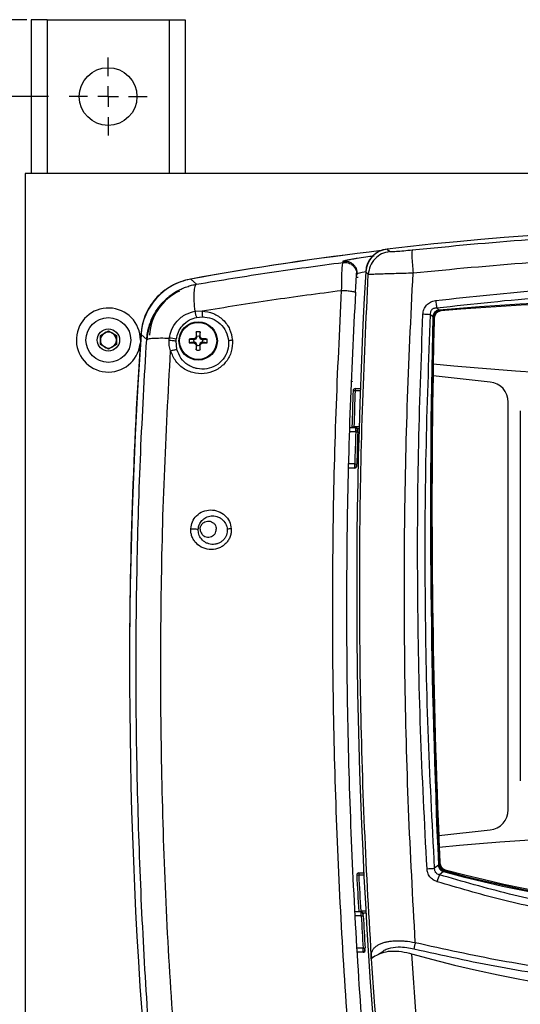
# Model space of a CAD drawing. Header units: inches. Extents: x 0.6 to 33.8, y 0 to 21.7.
# Tile 26 of 172: x 6 to 7.2, y 14.6 to 17. Entities that reach past the tile are written whole.
import ezdxf

# ---------------------------------------------------------------- set-up
doc = ezdxf.new("R2010")
doc.units = ezdxf.units.IN
doc.header["$MEASUREMENT"] = 0
doc.layers.add('FORMAT', color=7, linetype='Continuous')
doc.styles.add('SLDTEXTSTYLE3', font='TXT', dxfattribs={"width": 0.75})
doc.dimstyles.new('SLDDIMSTYLE0', dxfattribs={"dimtxt": 0.125, "dimasz": 0.13, "dimexe": 0, "dimexo": 0.0625, "dimgap": 0.03125, "dimtad": 0, "dimtih": 1, "dimtoh": 1, "dimdec": 1, "dimlfac": 4, "dimrnd": 1e-09, "dimzin": 12, "dimdsep": 46, "dimtxsty": 'SLDTEXTSTYLE3', "dimsah": 1, "dimcen": 0.09, "dimadec": 0, "dimazin": 3, "dimtfac": 1, "dimtdec": 1, "dimtofl": 0, "dimtmove": 0, "dimatfit": 3, "dimfxl": 1, "dimfrac": 2, "dimtolj": 1, "dimtzin": 12, "dimarcsym": 0})

# ---------------------------------------------------------------- blocks, each defined once
blk = doc.blocks.new('_D_2')
at = {"layer": 'FORMAT'}
for p, q in [((6.0435, 16.8135), (4.5227, 16.8135)), ((4.6477, 16.8135), (4.6477, 10.9306)), ((4.463, 10.9052), (4.4249, 10.9052)), ((4.4249, 10.9052), (4.4249, 10.7068)), ((4.8324, 10.9052), (4.8705, 10.9052)), ((4.8705, 10.9052), (4.8705, 10.7068)), ((4.4249, 10.7068), (4.463, 10.7068)), ((4.8705, 10.7068), (4.8324, 10.7068)), ((4.6477, 4.4385), (4.6477, 10.3213)), ((6.0435, 4.4385), (4.5227, 4.4385))]:
    blk.add_line(p, q, dxfattribs=at)
for points in [[(4.6477, 16.8135), (4.6277, 16.6835), (4.6677, 16.6835)], [(4.6477, 4.4385), (4.6677, 4.5685), (4.6277, 4.5685)]]:
    blk.add_solid(points, dxfattribs=at)
at = {"layer": 'FORMAT', "char_height": 0.125, "attachment_point": 1, "style": 'SLDTEXTSTYLE3'}
for s, insert in [('1257', (4.463, 10.8679)), ('49.5', (4.4861, 10.6809)), ('MOUNTING', (4.1939, 10.4825))]:
    blk.add_mtext(s, dxfattribs=dict(at, insert=insert))
blk = doc.blocks.new('_D_3')
at = {"layer": 'FORMAT'}
for p, q in [((5.9903, 17.001), (3.3416, 17.001)), ((3.4666, 17.001), (3.4666, 10.7356)), ((3.2819, 10.7102), (3.2438, 10.7102)), ((3.2438, 10.7102), (3.2438, 10.5118)), ((3.6513, 10.7102), (3.6894, 10.7102)), ((3.6894, 10.7102), (3.6894, 10.5118)), ((3.2438, 10.5118), (3.2819, 10.5118)), ((3.6894, 10.5118), (3.6513, 10.5118)), ((3.4666, 4.0594), (3.4666, 10.3248)), ((13.003, 4.0594), (3.3416, 4.0594))]:
    blk.add_line(p, q, dxfattribs=at)
for points in [[(3.4666, 17.001), (3.4466, 16.871), (3.4866, 16.871)], [(3.4666, 4.0594), (3.4866, 4.1894), (3.4466, 4.1894)]]:
    blk.add_solid(points, dxfattribs=at)
at = {"layer": 'FORMAT', "char_height": 0.125, "attachment_point": 1, "style": 'SLDTEXTSTYLE3'}
for s, insert in [('1315', (3.2819, 10.6729)), ('51.8', (3.305, 10.4859))]:
    blk.add_mtext(s, dxfattribs=dict(at, insert=insert))
blk = doc.blocks.new('SW_CENTERMARKSYMBOL_0')
at = {"layer": 'FORMAT', "color": 0}
for p, q in [((0, 0.05), (0, 0.0953)), ((0, 0), (0, 0.025)), ((-0.05, 0), (-0.0953, 0)), ((0, 0), (-0.025, 0)), ((0, 0), (0, -0.025)), ((0, 0), (0.025, 0)), ((0.05, 0), (0.0953, 0)), ((0, -0.05), (0, -0.0953))]:
    blk.add_line(p, q, dxfattribs=at)

msp = doc.modelspace()

# ---------------------------------------------------------------- linework, layer by layer
at = {"color": 7, "linetype": 'Continuous'}
for p, q in [((6.0013, 17.001), (6.0013, 16.626)), ((6.0403, 17.001), (6.0013, 17.001)), ((6.0403, 17.001), (6.3373, 17.001)), ((6.0403, 17.001), (6.0403, 16.626)), ((6.3373, 17.001), (6.3763, 17.001)), ((6.3373, 17.001), (6.3373, 16.626)), ((6.3763, 17.001), (6.3763, 16.626)), ((11.9389, 16.626), (5.9863, 16.626)), ((5.9863, 16.626), (5.9863, 4.626)), ((6.8689, 16.4414), (6.8753, 16.4355)), ((6.7617, 16.4089), (6.7619, 16.4122)), ((6.7947, 16.3838), (6.795, 16.3779)), ((6.795, 16.3779), (6.7952, 16.3811)), ((6.8169, 16.3861), (6.8231, 16.3801)), ((6.4043, 16.3558), (6.3901, 16.3683)), ((6.7939, 16.3728), (6.7983, 16.3733)), ((6.4003, 16.2898), (6.4178, 16.2907)), ((6.9959, 16.2927), (6.99, 16.2982)), ((6.9959, 16.2927), (6.9961, 16.2906)), ((6.9999, 16.2907), (6.9961, 16.2906)), ((6.4045, 16.2749), (6.4188, 16.2763)), ((6.9803, 16.2761), (6.9749, 16.2812)), ((6.9803, 16.2761), (6.9825, 16.276)), ((6.9825, 16.2759), (6.9825, 16.2724)), ((6.1699, 16.231), (6.1894, 16.2422)), ((6.1894, 16.2422), (6.2089, 16.231)), ((6.4129, 16.2393), (6.4117, 16.2283)), ((6.1699, 16.2085), (6.1699, 16.231)), ((6.2089, 16.231), (6.2089, 16.2085)), ((6.2828, 16.2207), (6.269, 16.2333)), ((6.2828, 16.2207), (6.2842, 16.2214)), ((6.3373, 16.2192), (6.3378, 16.2243)), ((6.3545, 16.2175), (6.3549, 16.2217)), ((6.3564, 16.1966), (6.3545, 16.2175)), ((6.3865, 16.2221), (6.3975, 16.2209)), ((6.3975, 16.2225), (6.3991, 16.2209)), ((6.3975, 16.2209), (6.3991, 16.2209)), ((6.3975, 16.2126), (6.3991, 16.2142)), ((6.3991, 16.2142), (6.3975, 16.2141)), ((6.3991, 16.2209), (6.4032, 16.2226)), ((6.4032, 16.2124), (6.3991, 16.2142)), ((6.4015, 16.2243), (6.4032, 16.2226)), ((6.4015, 16.2107), (6.4032, 16.2124)), ((6.4032, 16.2226), (6.405, 16.2267)), ((6.405, 16.2083), (6.4032, 16.2124)), ((6.4034, 16.2283), (6.405, 16.2267)), ((6.405, 16.2267), (6.4049, 16.2283)), ((6.4133, 16.2283), (6.4117, 16.2267)), ((6.4117, 16.2283), (6.4117, 16.2267)), ((6.4117, 16.2267), (6.4134, 16.2226)), ((6.4134, 16.2124), (6.4117, 16.2083)), ((6.4151, 16.2243), (6.4134, 16.2226)), ((6.4134, 16.2226), (6.4175, 16.2209)), ((6.4175, 16.2142), (6.4134, 16.2124)), ((6.4151, 16.2107), (6.4134, 16.2124)), ((6.4191, 16.2225), (6.4175, 16.2209)), ((6.4175, 16.2209), (6.4191, 16.2209)), ((6.4191, 16.2126), (6.4175, 16.2142)), ((6.4191, 16.2141), (6.4175, 16.2142)), ((6.4301, 16.2129), (6.4191, 16.2141)), ((6.1894, 16.1972), (6.1699, 16.2085)), ((6.2089, 16.2085), (6.1894, 16.1972)), ((6.4034, 16.2067), (6.405, 16.2083)), ((6.4037, 16.1957), (6.4049, 16.2067)), ((6.4049, 16.2067), (6.405, 16.2083)), ((6.4133, 16.2067), (6.4117, 16.2083)), ((6.4117, 16.2083), (6.4117, 16.2067)), ((6.7828, 16.1205), (6.7834, 16.1174)), ((6.7828, 16.1195), (6.7834, 16.1174)), ((7.1203, 16.1171), (6.9809, 16.1321)), ((6.7861, 16.0963), (6.791, 16.0962)), ((6.791, 16.1011), (6.791, 16.0962)), ((6.791, 16.1011), (6.8037, 16.1011)), ((6.791, 16.0962), (6.8035, 16.0962)), ((7.1642, 15.0739), (7.1642, 16.0682)), ((7.1937, 16.0469), (7.1937, 15.1444)), ((6.7925, 15.9961), (6.7777, 15.9961)), ((6.7926, 16.0059), (6.778, 16.0059)), ((6.7833, 16.0077), (6.7882, 16.0076)), ((6.8007, 16.0076), (6.7882, 16.0076)), ((6.7882, 16.0059), (6.7882, 16.0076)), ((6.7925, 15.9961), (6.7974, 15.9959)), ((6.8005, 16.0027), (6.7973, 16.0027)), ((6.7901, 15.9075), (6.7752, 15.9075)), ((6.7902, 15.9173), (6.7754, 15.9173)), ((6.7768, 15.9075), (6.776, 15.9073)), ((6.7902, 15.9173), (6.7951, 15.9172)), ((6.9948, 15.0114), (7.1203, 15.025)), ((6.9941, 14.939), (6.9847, 14.9315)), ((6.9941, 14.939), (6.9963, 14.9391)), ((6.795, 14.9148), (6.7999, 14.9151)), ((6.7999, 14.92), (6.7999, 14.9151)), ((6.7999, 14.92), (6.8121, 14.92)), ((6.7999, 14.9151), (6.8124, 14.9151)), ((7.0067, 14.9233), (6.9968, 14.9154)), ((7.0067, 14.9233), (7.0073, 14.9254)), ((7.0074, 14.9254), (7.0102, 14.9248)), ((6.8057, 14.8248), (6.7906, 14.8248)), ((6.7997, 14.8262), (6.8046, 14.8265)), ((6.8171, 14.8265), (6.8046, 14.8265)), ((6.8046, 14.8247), (6.8046, 14.8265)), ((6.8174, 14.8216), (6.8103, 14.8216)), ((6.8059, 14.815), (6.7911, 14.815)), ((6.8059, 14.815), (6.8108, 14.8152)), ((6.8104, 14.7362), (6.7956, 14.7362)), ((6.8107, 14.7264), (6.7962, 14.7264)), ((6.8104, 14.7362), (6.8153, 14.7365)), ((6.8156, 14.7316), (6.8156, 14.732)), ((6.8305, 14.7183), (6.8324, 14.7121)), ((6.8305, 14.7105), (6.8305, 14.7183))]:
    msp.add_line(p, q, dxfattribs=at)
at = {"color": 7, "linetype": 'Continuous', "flags": 128}
msp.add_lwpolyline([(6.7997, 14.8262), (6.7999, 14.8253), (6.8, 14.8248)], dxfattribs=at)
at = {"color": 7, "linetype": 'Continuous'}
for centre, radius in [((6.1888, 16.8135), 0.0703), ((6.1894, 16.2197), 0.0546), ((6.4083, 16.2175), 0.0468), ((6.4083, 16.2175), 0.0452), ((6.1894, 16.2197), 0.0273)]:
    msp.add_circle(centre, radius, dxfattribs=at)
for centre, radius, start, end in [((7.7843, 8.6208), 7.874, 83.32407, 96.67593), ((7.7863, 8.6191), 7.874, 96.7972, 100.21772), ((7.7863, 8.6191), 7.874, 96.7972, 100.21367), ((20.5744, 15.6087), 13.7795, 176.76599, 185.30897), ((6.4171, 16.2232), 0.128, 115.0354, 176.0991), ((7.7843, 6.6769), 9.6481, 85.31299, 94.68701), ((7.7843, 6.6769), 9.6457, 85.33605, 94.66395), ((6.1894, 16.2197), 0.0781, 0, 352.9879), ((7.0013, 16.2719), 0.0187, 94.2202, 168.0663), ((7.0014, 16.2729), 0.0177, 94.6639, 178.667), ((6.9442, 15.9451), 0.3375, 84.7794, 87.9228), ((26.6623, 15.8115), 19.6875, 178.64779, 182.54015), ((26.6623, 15.8115), 19.685, 178.65846, 182.53104), ((26.6516, 15.8157), 19.6732, 178.66703, 178.99253), ((7.0013, 16.2719), 0.0187, 168.0663, 178.6585), ((6.1894, 16.2197), 0.0195, 120, 180), ((6.1894, 16.2197), 0.0195, 60, 120), ((6.1894, 16.2197), 0.0195, 0, 60), ((7.4252, 16.203), 1.0221, 177.9642, 178.5809), ((6.4083, 16.2175), 0.0223, 78.0229, 101.9771), ((5.3915, 16.203), 1.0221, 1.4191, 2.0358), ((6.1894, 16.2197), 0.0195, 180, 240), ((6.1894, 16.2197), 0.0195, 300, 0), ((18.1012, 15.4186), 11.8602, 176.06149, 185.52631), ((18.1089, 15.4259), 11.8679, 176.10035, 180.11145), ((6.3265, 16.0949), 0.1299, 77.3501, 85.0169), ((6.4083, 16.2175), 0.0223, 168.0229, 191.9771), ((6.4228, 15.2007), 1.0221, 91.4191, 92.0358), ((6.4228, 17.2344), 1.0221, 267.9642, 268.5809), ((6.4083, 16.2175), 0.0113, 162.515, 197.485), ((6.754, 15.473), 0.8299, 115.1343, 115.4375), ((6.754, 16.962), 0.8299, 244.5625, 244.8657), ((7.1528, 15.8719), 0.8299, 154.5625, 154.8657), ((7.1528, 16.5632), 0.8299, 205.1343, 205.4375), ((6.4083, 16.2175), 0.0113, 72.515, 107.485), ((5.6638, 15.8719), 0.8299, 25.1343, 25.4375), ((5.6638, 16.5632), 0.8299, 334.5625, 334.8657), ((6.0627, 15.473), 0.8299, 64.5625, 64.8657), ((6.0627, 16.962), 0.8299, 295.1343, 295.4375), ((6.3938, 15.2007), 1.0221, 87.9642, 88.5809), ((6.4083, 16.2175), 0.0113, 342.515, 17.485), ((6.3938, 17.2344), 1.0221, 271.4191, 272.0358), ((6.4083, 16.2175), 0.0223, 348.0229, 11.9771), ((6.1894, 16.2197), 0.0195, 240, 300), ((7.4252, 16.232), 1.0221, 181.4191, 182.0358), ((6.4083, 16.2175), 0.0223, 258.0229, 281.9771), ((6.4083, 16.2175), 0.0113, 252.515, 287.485), ((5.3915, 16.232), 1.0221, 357.9642, 358.5809), ((26.6516, 15.8157), 19.6732, 178.99253, 179.07854), ((7.7843, 24.523), 8.3999, 264.5153, 275.4847), ((26.6516, 15.8157), 19.6732, 179.07854, 182.34299), ((7.115, 16.0682), 0.0492, 0, 83.8695), ((20.5744, 15.6087), 13.7969, 177.97472, 178.34291), ((6.791, 16.0962), 0.00492, 90, 177.9747), ((20.5744, 15.6087), 13.792, 177.97472, 178.34291), ((6.7882, 16.0076), 0.00492, 178.3429, 199.9133), ((20.5504, 15.5621), 13.7648, 178.19342, 178.52131), ((6.7926, 16.001), 0.00492, 358.1729, 90), ((20.5504, 15.5621), 13.7598, 178.19342, 178.52131), ((6.7901, 15.9124), 0.00492, 270, 358.5419), ((7.115, 15.0739), 0.0492, 276.1642, 0), ((26.6516, 15.8157), 19.6732, 182.34299, 182.42906), ((7.7843, 6.6191), 8.3999, 84.61559, 95.38441), ((26.6516, 15.8157), 19.6732, 182.42906, 182.53953), ((7.0151, 14.9429), 0.0187, 182.0447, 246.219), ((7.0154, 14.9448), 0.0177, 182.5395, 254.8029), ((6.7999, 14.9151), 0.00492, 90, 180), ((6.7999, 14.9151), 0.00492, 180, 182.883), ((20.5744, 15.6087), 13.7969, 182.88298, 183.2515), ((20.5744, 15.6087), 13.792, 182.88298, 183.2515), ((6.9406, 15.4106), 0.4812, 273.0593, 275.2622), ((7.1906, 14.8388), 0.2084, 158.4205, 163.3817), ((7.7843, 17.7743), 2.9552, 254.7438, 285.2562), ((7.0151, 14.9429), 0.0187, 246.219, 254.8017), ((7.7843, 17.7743), 2.9528, 254.8017, 285.1983), ((7.7843, 17.7753), 2.9508, 254.8029, 285.1971), ((6.8057, 14.8199), 0.00492, 3.0911, 90), ((20.5504, 15.5621), 13.7648, 183.11158, 183.43987), ((20.5504, 15.5621), 13.7598, 183.11158, 183.43987), ((6.8107, 14.7313), 0.00492, 270, 3.4605), ((7.7843, 17.7743), 3.1693, 254.3305, 285.6695), ((20.5744, 15.6087), 13.6749, 183.71457, 185.29462), ((20.5744, 15.6087), 13.7732, 183.73919, 185.28495)]:
    msp.add_arc(centre, radius, start, end, dxfattribs=at)
for centre, major_axis, ratio, start_param, end_param in [((6.876, 16.3826), (-0.0432, 0.0407), 0.995852, 5.586787, 6.98048), ((6.8758, 16.3827), (0.0431, -0.0405), 0.998961, 2.442924, 3.839706), ((6.4164, 16.223), (-0.1101, 0.0986), 0.999021, 5.621319, 6.944109)]:
    msp.add_ellipse(centre, major_axis=major_axis, ratio=ratio, start_param=start_param, end_param=end_param, dxfattribs=at)
for points, knots in [([(6.9304, 16.4397), (7.0251, 16.4488), (7.2142, 16.4671), (7.4992, 16.4816), (7.7843, 16.4869), (8.0694, 16.4816), (8.3544, 16.4671), (8.5435, 16.4488), (8.6382, 16.4397)], [0, 0, 0, 0, 0.166927, 0.333509, 0.5, 0.666489, 0.833072, 1, 1, 1, 1]), ([(6.8753, 16.4355), (6.8763, 16.4353), (6.8783, 16.4351), (6.891, 16.4359), (6.9089, 16.4375), (6.9232, 16.439), (6.9304, 16.4397)], [0, 0, 0, 0, 0.247819, 0.496784, 0.747576, 1, 1, 1, 1]), ([(6.9304, 16.4397), (6.93, 16.4387), (6.9292, 16.4365), (6.9293, 16.4235), (6.9304, 16.405), (6.9317, 16.3906), (6.9324, 16.3836)], [0, 0, 0, 0, 0.241403, 0.500281, 0.759004, 1, 1, 1, 1]), ([(6.9324, 16.3836), (7.0268, 16.3927), (7.2155, 16.4109), (7.4998, 16.4254), (7.7843, 16.4306), (8.0688, 16.4254), (8.3531, 16.4109), (8.5418, 16.3927), (8.6362, 16.3836)], [0, 0, 0, 0, 0.166895, 0.333504, 0.500001, 0.666499, 0.833106, 1, 1, 1, 1]), ([(6.4043, 16.3558), (6.4635, 16.3656), (6.582, 16.3852), (6.7018, 16.401), (6.7617, 16.4089)], [0, 0, 0, 0, 0.500205, 1, 1, 1, 1]), ([(6.7582, 16.3408), (6.7582, 16.3498), (6.7583, 16.3677), (6.7591, 16.3895), (6.7602, 16.405), (6.7612, 16.4076), (6.7617, 16.4089)], [0, 0, 0, 0, 0.250392, 0.500385, 0.750159, 1, 1, 1, 1]), ([(6.7617, 16.4089), (6.7639, 16.4091), (6.7682, 16.4094), (6.7746, 16.408), (6.7806, 16.4054), (6.7858, 16.4015), (6.7901, 16.3965), (6.7931, 16.3907), (6.7946, 16.3864), (6.7947, 16.384), (6.7947, 16.3838)], [0, 0, 0, 0, 0.140935, 0.28187, 0.422805, 0.56374, 0.704675, 0.845611, 0.986546, 1, 1, 1, 1]), ([(6.7619, 16.4122), (6.7621, 16.4123), (6.7625, 16.4127), (6.7656, 16.4137), (6.7716, 16.415), (6.7794, 16.4165), (6.7858, 16.4176), (6.7881, 16.418)], [0, 0, 0, 0, 0.179977, 0.3774829, 0.6006523, 0.8568682, 1, 1, 1, 1]), ([(6.7881, 16.418), (6.7908, 16.4185), (6.7992, 16.4199), (6.8153, 16.4223), (6.8303, 16.4243), (6.8372, 16.4253)], [0, 0, 0, 0, 0.1974774, 0.6304469, 1, 1, 1, 1]), ([(6.792, 16.3357), (6.7924, 16.3421), (6.7931, 16.3548), (6.794, 16.3704), (6.7946, 16.3814), (6.7947, 16.3831), (6.7948, 16.3839)], [0, 0, 0, 0, 0.249907, 0.499781, 0.749781, 1, 1, 1, 1]), ([(6.7952, 16.3811), (6.7956, 16.3814), (6.7962, 16.3819), (6.802, 16.3836), (6.8113, 16.3858), (6.8172, 16.3872)], [0, 0, 0, 0, 0.262925, 0.526089, 1, 1, 1, 1]), ([(6.8305, 14.7183), (6.8242, 14.8289), (6.8117, 15.0501), (6.8027, 15.3827), (6.8013, 15.7154), (6.8073, 16.048), (6.8179, 16.2695), (6.8231, 16.3801)], [0, 0, 0, 0, 0.199891, 0.399869, 0.599948, 0.799986, 1, 1, 1, 1]), ([(6.8231, 16.3801), (6.8238, 16.3802), (6.825, 16.3803), (6.8318, 16.3805), (6.842, 16.3809), (6.8554, 16.3813), (6.8717, 16.3818), (6.8902, 16.3824), (6.9106, 16.383), (6.9249, 16.3834), (6.9324, 16.3836)], [0, 0, 0, 0, 0.125234, 0.24956, 0.373221, 0.499117, 0.621516, 0.74915, 0.869303, 1, 1, 1, 1]), ([(6.9377, 14.7503), (6.9317, 14.859), (6.9197, 15.0765), (6.9114, 15.4033), (6.9104, 15.7303), (6.9166, 16.0572), (6.9271, 16.2748), (6.9324, 16.3836)], [0, 0, 0, 0, 0.1999384, 0.3999058, 0.5998971, 0.799917, 1, 1, 1, 1]), ([(6.3895, 16.3682), (6.3814, 16.3663), (6.3652, 16.3626), (6.3426, 16.3519), (6.3219, 16.3379), (6.304, 16.3205), (6.2892, 16.3004), (6.2783, 16.2786), (6.2711, 16.256), (6.2693, 16.2407), (6.2685, 16.2331)], [0, 0, 0, 0, 0.127412, 0.254823, 0.382223, 0.509623, 0.636946, 0.76427, 0.882135, 1, 1, 1, 1]), ([(6.3643, 16.3426), (6.3659, 16.3434), (6.3712, 16.3461), (6.3806, 16.3497), (6.3923, 16.3534), (6.4003, 16.355), (6.4043, 16.3558)], [0, 0, 0, 0, 0.129982, 0.4222516, 0.7111243, 1, 1, 1, 1]), ([(6.4043, 16.3558), (6.4028, 16.3544), (6.3997, 16.3515), (6.3975, 16.3365), (6.3974, 16.3153), (6.3994, 16.2981), (6.4003, 16.2898)], [0, 0, 0, 0, 0.241528, 0.498363, 0.75609, 1, 1, 1, 1]), ([(6.9873, 16.316), (7.0756, 16.3256), (7.2521, 16.3448), (7.5182, 16.3602), (7.7843, 16.3657), (8.0504, 16.3602), (8.3165, 16.3448), (8.493, 16.3256), (8.5813, 16.316)], [0, 0, 0, 0, 0.167022, 0.333618, 0.500001, 0.666378, 0.832975, 1, 1, 1, 1]), ([(6.2828, 16.2207), (6.2834, 16.2261), (6.2844, 16.237), (6.2883, 16.2529), (6.2947, 16.2708), (6.3049, 16.2902), (6.3197, 16.3098), (6.3377, 16.3265), (6.353, 16.3371), (6.3623, 16.3416), (6.3643, 16.3426)], [0, 0, 0, 0, 0.106419, 0.212826, 0.318924, 0.478451, 0.637979, 0.797503, 0.95704, 1, 1, 1, 1]), ([(6.3644, 16.3424), (6.363, 16.3418), (6.3548, 16.3384), (6.3423, 16.3293), (6.3276, 16.3169), (6.3157, 16.3037), (6.3049, 16.2889), (6.2949, 16.2704), (6.2865, 16.2471), (6.2845, 16.2296), (6.2834, 16.2203)], [0, 0, 0, 0, 0.029874, 0.174006, 0.2992, 0.406392, 0.519499, 0.656328, 0.816678, 1, 1, 1, 1]), ([(6.4178, 16.2907), (6.4744, 16.2999), (6.5872, 16.3184), (6.7014, 16.3333), (6.7582, 16.3408)], [0, 0, 0, 0, 0.501678, 1, 1, 1, 1]), ([(6.7985, 14.2524), (6.7897, 14.3508), (6.7722, 14.5481), (6.7539, 14.846), (6.7416, 15.1452), (6.7358, 15.4447), (6.7365, 15.7443), (6.7433, 16.0434), (6.7533, 16.2417), (6.7582, 16.3408)], [0, 0, 0, 0, 0.142649, 0.285733, 0.428491, 0.571451, 0.714255, 0.857214, 1, 1, 1, 1]), ([(6.7582, 16.3408), (6.7602, 16.3407), (6.7643, 16.3406), (6.7706, 16.3401), (6.7769, 16.3395), (6.7825, 16.3387), (6.7871, 16.3378), (6.7904, 16.337), (6.7915, 16.3364), (6.792, 16.3361)], [0, 0, 0, 0, 0.131052, 0.271414, 0.418534, 0.568946, 0.718691, 0.863911, 1, 1, 1, 1]), ([(6.8325, 14.2598), (6.8238, 14.3578), (6.8065, 14.5539), (6.7883, 14.8501), (6.776, 15.1473), (6.7703, 15.4449), (6.771, 15.7426), (6.7778, 16.0398), (6.7877, 16.2369), (6.7926, 16.3354)], [0, 0, 0, 0, 0.142908, 0.285813, 0.428614, 0.571478, 0.714266, 0.857131, 1, 1, 1, 1]), ([(6.792, 16.3361), (6.792, 16.3361), (6.7926, 16.3359), (6.7926, 16.3356), (6.7926, 16.3354)], [0, 0, 0, 0, 0.010938, 1, 1, 1, 1]), ([(6.99, 16.2982), (7.0781, 16.3078), (7.254, 16.327), (7.5191, 16.3423), (7.7843, 16.3478), (8.0495, 16.3423), (8.3146, 16.327), (8.4905, 16.3078), (8.5786, 16.2982)], [0, 0, 0, 0, 0.1670701, 0.3335992, 0.4999999, 0.6664018, 0.8329288, 1, 1, 1, 1]), ([(6.9564, 16.2824), (6.9569, 16.2865), (6.958, 16.2946), (6.9646, 16.3052), (6.9746, 16.3132), (6.9829, 16.3151), (6.9873, 16.316)], [0, 0, 0, 0, 0.246679, 0.492529, 0.733936, 1, 1, 1, 1]), ([(6.9873, 16.316), (6.9875, 16.3143), (6.9879, 16.3107), (6.9887, 16.3056), (6.9894, 16.3012), (6.9898, 16.2992), (6.99, 16.2982)], [0, 0, 0, 0, 0.245257, 0.5, 0.754743, 1, 1, 1, 1]), ([(6.3378, 16.2243), (6.3392, 16.231), (6.3425, 16.246), (6.3564, 16.2671), (6.3768, 16.2833), (6.393, 16.2878), (6.4003, 16.2898)], [0, 0, 0, 0, 0.210842, 0.473504, 0.763612, 1, 1, 1, 1]), ([(6.4003, 16.2898), (6.4005, 16.2884), (6.401, 16.2854), (6.4021, 16.2811), (6.4033, 16.2773), (6.4041, 16.2757), (6.4045, 16.2749)], [0, 0, 0, 0, 0.2440835, 0.4999992, 0.7559154, 1, 1, 1, 1]), ([(6.4178, 16.2907), (6.4178, 16.2893), (6.4176, 16.2865), (6.4178, 16.2824), (6.4182, 16.2788), (6.4186, 16.2771), (6.4188, 16.2763)], [0, 0, 0, 0, 0.244831, 0.5, 0.755169, 1, 1, 1, 1]), ([(6.4178, 16.2907), (6.4272, 16.2893), (6.4461, 16.2864), (6.4698, 16.27), (6.487, 16.247), (6.4904, 16.2283), (6.4921, 16.2191)], [0, 0, 0, 0, 0.25299, 0.506086, 0.755854, 1, 1, 1, 1]), ([(6.9749, 16.2812), (6.9748, 16.2835), (6.9747, 16.2868), (6.9763, 16.291), (6.978, 16.2936), (6.9802, 16.2957), (6.983, 16.2972), (6.9864, 16.2981), (6.9888, 16.2982), (6.99, 16.2982)], [0, 0, 0, 0, 0.260142, 0.382476, 0.497498, 0.610201, 0.726215, 0.855574, 1, 1, 1, 1]), ([(6.9959, 16.2927), (6.9941, 16.2923), (6.9911, 16.2918), (6.9874, 16.2897), (6.9848, 16.2875), (6.9827, 16.2847), (6.9809, 16.2809), (6.9805, 16.2779), (6.9803, 16.2761)], [0, 0, 0, 0, 0.223193, 0.364423, 0.502013, 0.639418, 0.780195, 1, 1, 1, 1]), ([(6.9961, 16.2906), (6.9945, 16.2903), (6.9919, 16.2899), (6.9886, 16.2881), (6.9862, 16.2861), (6.9844, 16.2836), (6.9828, 16.2802), (6.9826, 16.2776), (6.9825, 16.2759)], [0, 0, 0, 0, 0.223446, 0.356512, 0.499356, 0.642389, 0.774587, 1, 1, 1, 1]), ([(6.3549, 16.2217), (6.3563, 16.2277), (6.3589, 16.2396), (6.3701, 16.2563), (6.3857, 16.2692), (6.3986, 16.2731), (6.4045, 16.2749)], [0, 0, 0, 0, 0.235014, 0.468881, 0.75968, 1, 1, 1, 1]), ([(6.4188, 16.2763), (6.4267, 16.2754), (6.4424, 16.2735), (6.4626, 16.2602), (6.4777, 16.2412), (6.4808, 16.2254), (6.4824, 16.2175)], [0, 0, 0, 0, 0.2500468, 0.5026833, 0.7534365, 1, 1, 1, 1]), ([(6.9663, 14.9301), (6.9604, 15.0426), (6.9488, 15.2678), (6.9425, 15.6059), (6.9438, 15.9443), (6.9522, 16.1696), (6.9564, 16.2824)], [0, 0, 0, 0, 0.249828, 0.499887, 0.749794, 1, 1, 1, 1]), ([(6.9847, 14.9315), (6.9789, 15.0438), (6.9672, 15.2685), (6.961, 15.6061), (6.9623, 15.9438), (6.9707, 16.1687), (6.9749, 16.2812)], [0, 0, 0, 0, 0.2499, 0.499886, 0.749932, 1, 1, 1, 1]), ([(6.4049, 16.2283), (6.4046, 16.2308), (6.4042, 16.2345), (6.4038, 16.2381), (6.4037, 16.2393)], [0, 0, 0, 0, 0.678069, 1, 1, 1, 1]), ([(6.3083, 14.29), (6.3006, 14.3813), (6.2851, 14.5639), (6.2696, 14.8395), (6.2597, 15.1158), (6.256, 15.3924), (6.2586, 15.669), (6.2669, 15.9454), (6.2775, 16.129), (6.2828, 16.2207)], [0, 0, 0, 0, 0.142973, 0.285938, 0.428724, 0.571506, 0.714281, 0.857115, 1, 1, 1, 1]), ([(6.2842, 16.2214), (6.285, 16.2218), (6.2869, 16.2231), (6.2982, 16.2242), (6.3157, 16.2248), (6.3305, 16.2245), (6.3378, 16.2243)], [0, 0, 0, 0, 0.182122, 0.459921, 0.736803, 1, 1, 1, 1]), ([(6.3411, 16.1933), (6.3398, 16.1976), (6.3372, 16.2059), (6.3372, 16.2148), (6.3373, 16.2192)], [0, 0, 0, 0, 0.504452, 1, 1, 1, 1]), ([(6.3373, 16.2192), (6.3388, 16.2191), (6.3421, 16.219), (6.3472, 16.2186), (6.3516, 16.2181), (6.3536, 16.2177), (6.3545, 16.2175)], [0, 0, 0, 0, 0.242822, 0.500214, 0.75749, 1, 1, 1, 1]), ([(6.4921, 16.2191), (6.4918, 16.2099), (6.4912, 16.1914), (6.4779, 16.1662), (6.4569, 16.1473), (6.4303, 16.137), (6.4014, 16.137), (6.3744, 16.1474), (6.3522, 16.1666), (6.3448, 16.1845), (6.3411, 16.1933)], [0, 0, 0, 0, 0.1209522, 0.2416576, 0.3630232, 0.4868138, 0.6142105, 0.7436799, 0.8731672, 1, 1, 1, 1]), ([(6.4824, 16.2175), (6.4822, 16.2096), (6.4819, 16.1938), (6.4704, 16.1722), (6.4524, 16.1563), (6.4296, 16.148), (6.412, 16.1484), (6.4004, 16.1513), (6.3928, 16.1539), (6.3799, 16.1607), (6.365, 16.1743), (6.3592, 16.1892), (6.3564, 16.1966)], [0, 0, 0, 0, 0.122284, 0.24349, 0.365558, 0.490154, 0.618226, 0.641468, 0.683267, 0.748265, 0.876297, 1, 1, 1, 1]), ([(6.3975, 16.2141), (6.395, 16.2138), (6.3914, 16.2134), (6.3877, 16.213), (6.3865, 16.2129)], [0, 0, 0, 0, 0.678069, 1, 1, 1, 1]), ([(6.4191, 16.2209), (6.4216, 16.2212), (6.4253, 16.2216), (6.4289, 16.222), (6.4301, 16.2221)], [0, 0, 0, 0, 0.678069, 1, 1, 1, 1]), ([(6.4921, 16.2191), (6.4911, 16.219), (6.489, 16.2188), (6.4863, 16.2184), (6.484, 16.218), (6.4829, 16.2177), (6.4824, 16.2175)], [0, 0, 0, 0, 0.255151, 0.510591, 0.76056, 1, 1, 1, 1]), ([(6.3629, 14.3514), (6.3549, 14.4531), (6.3389, 14.6565), (6.3243, 14.9636), (6.3167, 15.2713), (6.317, 15.5792), (6.3243, 15.887), (6.3355, 16.0912), (6.3411, 16.1933)], [0, 0, 0, 0, 0.166701, 0.333458, 0.500113, 0.666685, 0.833375, 1, 1, 1, 1]), ([(6.3411, 16.1933), (6.3426, 16.1938), (6.3455, 16.1947), (6.3499, 16.1957), (6.3537, 16.1964), (6.3555, 16.1965), (6.3564, 16.1966)], [0, 0, 0, 0, 0.2476862, 0.5050575, 0.7597152, 1, 1, 1, 1]), ([(6.4117, 16.2067), (6.412, 16.2042), (6.4124, 16.2006), (6.4128, 16.1969), (6.4129, 16.1957)], [0, 0, 0, 0, 0.678069, 1, 1, 1, 1]), ([(6.7925, 15.9961), (6.7925, 15.9969), (6.7925, 15.9984), (6.7925, 16.0008), (6.7926, 16.0028), (6.7926, 16.0043), (6.7926, 16.0056), (6.7926, 16.0058), (6.7926, 16.0059)], [0, 0, 0, 0, 0.157472, 0.293585, 0.500902, 0.631342, 0.758188, 1, 1, 1, 1]), ([(6.7961, 16.0038), (6.7959, 16.004), (6.7954, 16.0044), (6.7944, 16.0048), (6.7935, 16.0051), (6.7929, 16.0051), (6.7926, 16.0052)], [0, 0, 0, 0, 0.263571, 0.521291, 0.768049, 1, 1, 1, 1]), ([(6.7972, 16.0027), (6.7971, 16.003), (6.7968, 16.0036), (6.7961, 16.0039), (6.7953, 16.0037), (6.7947, 16.0031), (6.7944, 16.0027)], [0, 0, 0, 0, 0.224775, 0.46923, 0.729289, 1, 1, 1, 1]), ([(6.796, 15.9992), (6.7962, 15.9995), (6.7967, 16.0002), (6.7972, 16.0007), (6.7975, 16.0008), (6.7975, 16.0005), (6.7975, 16.0004)], [0, 0, 0, 0, 0.287034, 0.550991, 0.789023, 1, 1, 1, 1]), ([(6.797, 15.9958), (6.797, 15.9963), (6.7971, 15.9972), (6.7971, 15.9985), (6.7971, 15.9997), (6.7972, 16.0004), (6.7972, 16.0007)], [0, 0, 0, 0, 0.249726, 0.49967, 0.749764, 1, 1, 1, 1]), ([(6.7974, 15.9959), (6.7974, 15.9965), (6.7974, 15.9978), (6.7975, 15.9995), (6.7975, 16.0006), (6.7975, 16.0007), (6.7975, 16.0008)], [0, 0, 0, 0, 0.248109, 0.50101, 0.753482, 1, 1, 1, 1]), ([(6.7899, 15.9082), (6.7902, 15.9082), (6.7909, 15.9082), (6.7918, 15.9085), (6.7927, 15.9089), (6.7932, 15.9093), (6.7935, 15.9095)], [0, 0, 0, 0, 0.232664, 0.479576, 0.736992, 1, 1, 1, 1]), ([(6.7901, 15.9075), (6.7901, 15.9076), (6.7901, 15.9078), (6.7901, 15.9091), (6.7901, 15.9106), (6.7902, 15.9126), (6.7902, 15.915), (6.7902, 15.9165), (6.7902, 15.9173)], [0, 0, 0, 0, 0.242982, 0.37009, 0.500571, 0.71203, 0.846557, 1, 1, 1, 1]), ([(6.7918, 15.9106), (6.7921, 15.9102), (6.7927, 15.9096), (6.7935, 15.9094), (6.7942, 15.9096), (6.7945, 15.9102), (6.7946, 15.9105)], [0, 0, 0, 0, 0.271041, 0.531045, 0.775322, 1, 1, 1, 1]), ([(6.795, 15.9127), (6.795, 15.9126), (6.795, 15.9123), (6.7947, 15.9124), (6.7942, 15.9129), (6.7938, 15.9136), (6.7936, 15.914)], [0, 0, 0, 0, 0.211398, 0.449507, 0.713282, 1, 1, 1, 1]), ([(6.7947, 15.9124), (6.7947, 15.9128), (6.7947, 15.9134), (6.7947, 15.9146), (6.7948, 15.9159), (6.7948, 15.9168), (6.7948, 15.9173)], [0, 0, 0, 0, 0.2502561, 0.5003467, 0.7502982, 1, 1, 1, 1]), ([(6.795, 15.9123), (6.795, 15.9123), (6.795, 15.9125), (6.795, 15.9136), (6.7951, 15.9153), (6.7951, 15.9166), (6.7951, 15.9172)], [0, 0, 0, 0, 0.2481192, 0.5010175, 0.7534797, 1, 1, 1, 1]), ([(6.3902, 15.7593), (6.3911, 15.7652), (6.3929, 15.7771), (6.4039, 15.7923), (6.4197, 15.8026), (6.4386, 15.8064), (6.4577, 15.803), (6.474, 15.7929), (6.4857, 15.7776), (6.4879, 15.7654), (6.489, 15.7593)], [0, 0, 0, 0, 0.118336, 0.2383132, 0.3630207, 0.4925431, 0.6234992, 0.7524321, 0.8777527, 1, 1, 1, 1]), ([(6.4085, 15.7584), (6.4091, 15.7621), (6.4103, 15.7697), (6.417, 15.7799), (6.427, 15.7876), (6.44, 15.7914), (6.4508, 15.7904), (6.4574, 15.788), (6.4617, 15.7859), (6.4683, 15.7816), (6.4745, 15.7741), (6.4782, 15.7653), (6.4789, 15.7606), (6.4792, 15.7584)], [0, 0, 0, 0, 0.104054, 0.213237, 0.331608, 0.461011, 0.596928, 0.64001, 0.665884, 0.734367, 0.868229, 0.935764, 1, 1, 1, 1]), ([(6.4132, 15.7584), (6.4134, 15.7603), (6.4138, 15.7644), (6.4168, 15.7702), (6.4216, 15.7749), (6.4277, 15.7778), (6.4345, 15.7784), (6.4409, 15.7768), (6.4466, 15.773), (6.4507, 15.7677), (6.4524, 15.7625), (6.4526, 15.7593), (6.4526, 15.7584)], [0, 0, 0, 0, 0.094726, 0.200891, 0.308894, 0.417081, 0.5237, 0.632497, 0.73581, 0.847938, 0.952804, 1, 1, 1, 1]), ([(6.489, 15.7593), (6.489, 15.7561), (6.489, 15.7496), (6.4866, 15.7403), (6.4824, 15.7315), (6.4765, 15.7238), (6.469, 15.7173), (6.4574, 15.7107), (6.4404, 15.7072), (6.4201, 15.7112), (6.4058, 15.7209), (6.3974, 15.7314), (6.393, 15.7403), (6.3903, 15.7497), (6.3902, 15.7561), (6.3902, 15.7593)], [0, 0, 0, 0, 0.060589, 0.120091, 0.18014, 0.241084, 0.302868, 0.365702, 0.494226, 0.624865, 0.753962, 0.817313, 0.879559, 0.940036, 1, 1, 1, 1]), ([(6.3902, 15.7593), (6.3918, 15.7592), (6.3951, 15.7591), (6.4001, 15.7589), (6.4048, 15.7586), (6.4073, 15.7585), (6.4085, 15.7584)], [0, 0, 0, 0, 0.246065, 0.500153, 0.754161, 1, 1, 1, 1]), ([(6.4792, 15.7584), (6.4792, 15.7559), (6.4793, 15.751), (6.4774, 15.7438), (6.4741, 15.7371), (6.4694, 15.7313), (6.4635, 15.7266), (6.4567, 15.7232), (6.4493, 15.7213), (6.4417, 15.721), (6.4342, 15.7223), (6.4251, 15.726), (6.4159, 15.7335), (6.4091, 15.7454), (6.4087, 15.7542), (6.4085, 15.7584)], [0, 0, 0, 0, 0.0630576, 0.1256023, 0.1873153, 0.2519974, 0.3166868, 0.3824198, 0.44931, 0.5168015, 0.5841974, 0.6507195, 0.7775084, 0.89371, 1, 1, 1, 1]), ([(6.4132, 15.7584), (6.4134, 15.7564), (6.4138, 15.7523), (6.4168, 15.7465), (6.4216, 15.7418), (6.4277, 15.7389), (6.4345, 15.7384), (6.4409, 15.74), (6.4466, 15.7437), (6.4507, 15.749), (6.4524, 15.7543), (6.4526, 15.7574), (6.4526, 15.7584)], [0, 0, 0, 0, 0.094726, 0.200891, 0.308894, 0.417081, 0.5237, 0.632497, 0.73581, 0.847938, 0.952804, 1, 1, 1, 1]), ([(6.489, 15.7593), (6.4871, 15.7592), (6.4835, 15.7589), (6.4806, 15.7585), (6.4792, 15.7584)], [0, 0, 0, 0, 0.507941, 1, 1, 1, 1]), ([(6.9941, 14.939), (6.9944, 14.9372), (6.9949, 14.9337), (6.9976, 14.929), (7.0015, 14.9253), (7.0049, 14.924), (7.0067, 14.9233)], [0, 0, 0, 0, 0.252021, 0.492308, 0.740081, 1, 1, 1, 1]), ([(6.9964, 14.9422), (6.9964, 14.9419), (6.9963, 14.9414), (6.9963, 14.9409), (6.9962, 14.9407), (6.9962, 14.9401), (6.9962, 14.9396), (6.9963, 14.9391)], [0, 0, 0, 0, 0.28141, 0.449207, 0.499825, 0.528269, 1, 1, 1, 1]), ([(6.9963, 14.9391), (6.9964, 14.9376), (6.9968, 14.9345), (6.9992, 14.9303), (7.0028, 14.9269), (7.0059, 14.9259), (7.0074, 14.9254)], [0, 0, 0, 0, 0.228039, 0.489203, 0.756155, 1, 1, 1, 1]), ([(6.9909, 14.8984), (6.9877, 14.8997), (6.9809, 14.9024), (6.9729, 14.9102), (6.9676, 14.9199), (6.9667, 14.9269), (6.9663, 14.9301)], [0, 0, 0, 0, 0.240928, 0.50968, 0.771351, 1, 1, 1, 1]), ([(6.9968, 14.9154), (6.995, 14.9159), (6.9923, 14.9166), (6.9892, 14.9188), (6.9873, 14.921), (6.9859, 14.9235), (6.9847, 14.927), (6.9847, 14.9297), (6.9847, 14.9315)], [0, 0, 0, 0, 0.2450833, 0.376391, 0.5047646, 0.6299577, 0.7609811, 1, 1, 1, 1]), ([(8.5718, 14.9154), (8.5237, 14.9013), (8.428, 14.8731), (8.2817, 14.8413), (8.1512, 14.8199), (8.0365, 14.8068), (7.9646, 14.8012), (7.919, 14.7987), (7.8998, 14.7978), (7.8805, 14.7971), (7.8612, 14.7964), (7.842, 14.7959), (7.8228, 14.7956), (7.8035, 14.7954), (7.7829, 14.7953), (7.761, 14.7954), (7.7378, 14.7957), (7.7145, 14.7962), (7.6912, 14.7969), (7.6679, 14.7979), (7.6157, 14.8004), (7.5386, 14.8061), (7.4368, 14.8177), (7.3139, 14.8364), (7.1662, 14.8661), (7.0533, 14.899), (6.9968, 14.9154)], [0, 0, 0, 0, 0.094115, 0.187291, 0.28062, 0.342242, 0.403715, 0.415773, 0.427824, 0.43987, 0.45191, 0.463944, 0.475972, 0.487994, 0.500009, 0.514543, 0.529086, 0.543637, 0.558198, 0.572767, 0.587345, 0.65618, 0.717797, 0.779295, 0.889495, 1, 1, 1, 1]), ([(8.5777, 14.8984), (8.526, 14.8833), (8.4227, 14.853), (8.2647, 14.8197), (8.1054, 14.7953), (7.9451, 14.7808), (7.7843, 14.7759), (7.6235, 14.7808), (7.4632, 14.7953), (7.3039, 14.8197), (7.1459, 14.853), (7.0426, 14.8833), (6.9909, 14.8984)], [0, 0, 0, 0, 0.100436, 0.200544, 0.30048, 0.40028, 0.500007, 0.599732, 0.699531, 0.79947, 0.899576, 1, 1, 1, 1]), ([(6.809, 14.8229), (6.8087, 14.8231), (6.8083, 14.8234), (6.8074, 14.8238), (6.8064, 14.824), (6.8057, 14.824), (6.8054, 14.824)], [0, 0, 0, 0, 0.229323, 0.47488, 0.73335, 1, 1, 1, 1]), ([(6.8059, 14.815), (6.8059, 14.8158), (6.8059, 14.8173), (6.8058, 14.8197), (6.8057, 14.8217), (6.8057, 14.8232), (6.8057, 14.8245), (6.8057, 14.8247), (6.8057, 14.8248)], [0, 0, 0, 0, 0.1557039, 0.2912257, 0.5008858, 0.6310806, 0.7578475, 1, 1, 1, 1]), ([(6.81, 14.8221), (6.8099, 14.8223), (6.8096, 14.8229), (6.809, 14.823), (6.8083, 14.8227), (6.8078, 14.822), (6.8075, 14.8217)], [0, 0, 0, 0, 0.229082, 0.471103, 0.727631, 1, 1, 1, 1]), ([(6.8092, 14.8183), (6.8094, 14.8187), (6.8097, 14.8195), (6.8102, 14.8201), (6.8105, 14.8202), (6.8106, 14.8199), (6.8106, 14.8197)], [0, 0, 0, 0, 0.274084, 0.533813, 0.776467, 1, 1, 1, 1]), ([(6.8104, 14.8151), (6.8104, 14.8156), (6.8103, 14.8165), (6.8103, 14.8178), (6.8102, 14.8191), (6.8102, 14.8197), (6.8102, 14.8201)], [0, 0, 0, 0, 0.249683, 0.499608, 0.749716, 1, 1, 1, 1]), ([(6.8108, 14.8152), (6.8108, 14.8159), (6.8107, 14.8172), (6.8106, 14.8188), (6.8106, 14.8199), (6.8106, 14.8201), (6.8106, 14.8201)], [0, 0, 0, 0, 0.24818, 0.50112, 0.75357, 1, 1, 1, 1]), ([(6.8305, 14.7183), (6.8307, 14.7212), (6.8312, 14.7266), (6.8349, 14.7338), (6.8402, 14.7397), (6.8468, 14.7443), (6.8544, 14.748), (6.8625, 14.7507), (6.8711, 14.7526), (6.8804, 14.7539), (6.8907, 14.7546), (6.9014, 14.7545), (6.9168, 14.7537), (6.929, 14.7517), (6.9377, 14.7503)], [0, 0, 0, 0, 0.10851, 0.207715, 0.29797, 0.382337, 0.457287, 0.529819, 0.593098, 0.655577, 0.726923, 0.792784, 0.853668, 1, 1, 1, 1]), ([(6.9377, 14.7503), (6.9373, 14.7487), (6.9366, 14.7456), (6.9356, 14.7412), (6.9349, 14.7373), (6.9347, 14.7355), (6.9345, 14.7346)], [0, 0, 0, 0, 0.245827, 0.499598, 0.753579, 1, 1, 1, 1]), ([(6.9377, 14.7503), (7.0072, 14.7348), (7.1462, 14.704), (7.3578, 14.6733), (7.5707, 14.6543), (7.7843, 14.6481), (7.9979, 14.6543), (8.2108, 14.6733), (8.4224, 14.704), (8.5614, 14.7348), (8.6309, 14.7503)], [0, 0, 0, 0, 0.12515, 0.250153, 0.375096, 0.5, 0.624905, 0.749847, 0.87485, 1, 1, 1, 1]), ([(6.8107, 14.7271), (6.8107, 14.7274), (6.8107, 14.7279), (6.8106, 14.7295), (6.8106, 14.7315), (6.8105, 14.7339), (6.8104, 14.7354), (6.8104, 14.7362)], [0, 0, 0, 0, 0.160765, 0.33494, 0.61322, 0.793185, 1, 1, 1, 1]), ([(6.8106, 14.7271), (6.811, 14.7271), (6.8117, 14.7272), (6.8127, 14.7275), (6.8136, 14.728), (6.814, 14.7284), (6.8143, 14.7286)], [0, 0, 0, 0, 0.267222, 0.526122, 0.771565, 1, 1, 1, 1]), ([(6.8107, 14.7264), (6.8107, 14.7264), (6.8107, 14.7265), (6.8107, 14.7271), (6.8107, 14.7271)], [0, 0, 0, 0, 0.973947, 1, 1, 1, 1]), ([(6.8126, 14.7296), (6.8129, 14.7293), (6.8135, 14.7287), (6.8143, 14.7285), (6.8149, 14.7287), (6.8152, 14.7292), (6.8153, 14.7295)], [0, 0, 0, 0, 0.271966, 0.528285, 0.77039, 1, 1, 1, 1]), ([(6.8153, 14.7316), (6.8153, 14.7316), (6.8151, 14.7315), (6.8147, 14.7321), (6.8142, 14.7328), (6.814, 14.7332)], [0, 0, 0, 0, 0.149612, 0.563839, 1, 1, 1, 1]), ([(6.8152, 14.7316), (6.8152, 14.7319), (6.8151, 14.7326), (6.815, 14.7338), (6.815, 14.7352), (6.8149, 14.7361), (6.8149, 14.7365)], [0, 0, 0, 0, 0.250309, 0.500414, 0.750343, 1, 1, 1, 1]), ([(6.8524, 14.7237), (6.8461, 14.7204), (6.8372, 14.7158), (6.8335, 14.7129), (6.8324, 14.7121)], [0, 0, 0, 0, 0.710583, 1, 1, 1, 1]), ([(6.8524, 14.7237), (6.8552, 14.7263), (6.8604, 14.7313), (6.8746, 14.7372), (6.8936, 14.74), (6.9156, 14.7386), (6.9287, 14.7359), (6.9345, 14.7346)], [0, 0, 0, 0, 0.191753, 0.357537, 0.627503, 0.835157, 1, 1, 1, 1]), ([(6.8524, 14.7237), (6.8587, 14.7257), (6.8712, 14.7298), (6.8969, 14.7295), (6.9165, 14.726), (6.9268, 14.7232), (6.9283, 14.7228)], [0, 0, 0, 0, 0.316091, 0.632497, 0.945871, 1, 1, 1, 1]), ([(6.9345, 14.7346), (7.0046, 14.7191), (7.1441, 14.688), (7.3566, 14.6572), (7.57, 14.6381), (7.7843, 14.6319), (7.9986, 14.6381), (8.212, 14.6572), (8.4245, 14.688), (8.564, 14.7191), (8.6341, 14.7346)], [0, 0, 0, 0, 0.125579, 0.25017, 0.375248, 0.5, 0.624754, 0.749831, 0.874422, 1, 1, 1, 1]), ([(6.8324, 14.7121), (6.8316, 14.7116), (6.8307, 14.711), (6.8305, 14.7105), (6.8305, 14.7105)], [0, 0, 0, 0, 0.986598, 1, 1, 1, 1])]:
    msp.add_open_spline(points, degree=3, knots=knots, dxfattribs=at)
for points in [[(6.8753, 16.4355), (6.8685, 16.434), (6.855, 16.431), (6.8383, 16.418), (6.8264, 16.4006), (6.8242, 16.387), (6.8231, 16.3801)], [(6.7619, 16.4122), (6.7641, 16.4123), (6.7684, 16.4126), (6.7748, 16.4112), (6.7808, 16.4086), (6.786, 16.4047), (6.7903, 16.3997), (6.7934, 16.394), (6.7952, 16.3877), (6.7952, 16.3833), (6.7952, 16.3811)]]:
    msp.add_open_spline(points, degree=3, dxfattribs=at)

# ---------------------------------------------------------------- block references
at = {"layer": 'FORMAT'}
msp.add_blockref('SW_CENTERMARKSYMBOL_0', (6.1888, 16.8135), dxfattribs=at)

# ---------------------------------------------------------------- dimensions: what is measured, and where the dimension line sits
dim = msp.add_linear_dim(base=(3.4666, 4.0594), p1=(6.0403, 17.001), p2=(13.053, 4.0594), angle=90, dimstyle='SLDDIMSTYLE0', dxfattribs=at)
dim.commit()
dim.dimension.update_dxf_attribs({"geometry": '_D_3', "text_midpoint": (3.4666, 10.5302), "dimtype": 160})
dim = msp.add_linear_dim(base=(4.6477, 16.8135), p1=(6.0935, 4.4385), p2=(6.0935, 16.8135), angle=90, text='<>\\PMOUNTING', dimstyle='SLDDIMSTYLE0', dxfattribs=at)
dim.commit()
dim.dimension.update_dxf_attribs({"geometry": '_D_2', "text_midpoint": (4.6477, 10.626), "dimtype": 160})

doc.saveas('drawing.dxf')
